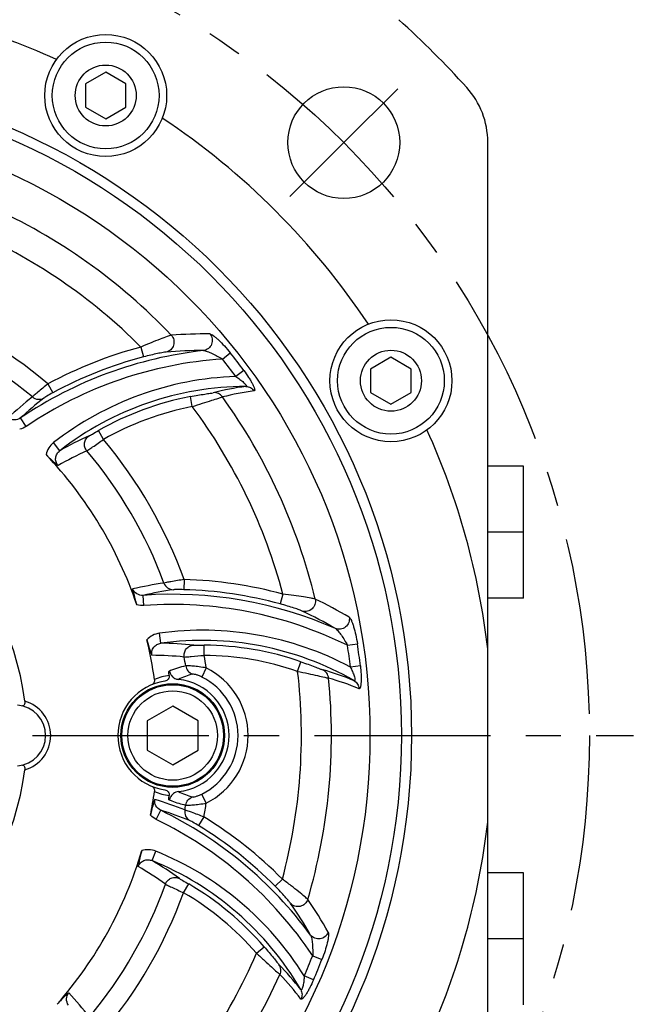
# Model space of a CAD drawing. Header units: millimetres. Extents: x 0 to 420, y 0 to 297.
# Tile 47 of 49: x 351 to 382, y 181 to 229. Entities that reach past the tile are written whole.
import ezdxf
from ezdxf.enums import TextEntityAlignment as Align

# ---------------------------------------------------------------- set-up
doc = ezdxf.new("R2010")
doc.units = ezdxf.units.MM
doc.header["$LTSCALE"] = 23.1
doc.linetypes.add('CENTER', pattern=[0.6, 0.375, -0.075, 0.075, -0.075])
doc.layers.get('0').update_dxf_attribs({"linetype": 'CONTINUOUS'})
for name, color, linetype in [('AXIS', 7, 'CONTINUOUS'), ('COMPONENTS', 7, 'CONTINUOUS'), ('DIMENSION', 7, 'CONTINUOUS')]:
    doc.layers.add(name, color=color, linetype=linetype)
doc.styles.get("Standard").update_dxf_attribs({"font": 'arial.ttf'})
doc.styles.add('TEXTSTYLE_4', font='gdt')
doc.dimstyles.new('DIMSTYLE_1', dxfattribs={"dimtxt": 3, "dimasz": 3, "dimexe": 0.18, "dimexo": 0.0625, "dimgap": 0.09, "dimtad": 1, "dimlfac": 2, "dimdsep": 46, "dimtxsty": 'STANDARD', "dimblk": '_FILLED', "dimblk1": '_FILLED', "dimblk2": '_FILLED', "dimcen": 0.09, "dimadec": 0, "dimazin": 0, "dimtp": 0.5, "dimtm": 0.5, "dimtfac": 1, "dimtofl": 0, "dimtmove": 0, "dimatfit": 3, "dimldrblk": '_FILLED', "dimfxl": 1, "dimtolj": 1, "dimarcsym": 0})
doc.dimstyles.new('DIMSTYLE_7', dxfattribs={"dimtxt": 3, "dimasz": 3, "dimexe": 0.18, "dimexo": 0.0625, "dimgap": 0.09, "dimtad": 1, "dimtih": 1, "dimtoh": 1, "dimlfac": 2, "dimdsep": 46, "dimtxsty": 'STANDARD', "dimblk": '_FILLED', "dimblk1": '_FILLED', "dimblk2": '_FILLED', "dimcen": 0.09, "dimadec": 0, "dimazin": 0, "dimtol": 1, "dimtp": 0.2, "dimtm": 0.2, "dimtfac": 1, "dimtofl": 0, "dimtmove": 0, "dimatfit": 3, "dimldrblk": '_FILLED', "dimfxl": 1, "dimtolj": 1, "dimarcsym": 0})

# ---------------------------------------------------------------- blocks, each defined once
blk = doc.blocks.new('_FILLED')
at = {"color": 0, "linetype": 'BYBLOCK'}
blk.add_solid([(0, 0), (-1, 0.2), (-1, -0.2)], dxfattribs=at)
blk = doc.blocks.new('*D7')
at = {"layer": 'DIMENSION', "color": 2, "linetype": 'CONTINUOUS'}
for p, q in [((353.394, 249.656), (389.395, 249.656)), ((387.395, 249.656), (387.395, 203.656)), ((387.395, 157.656), (387.395, 203.656)), ((368.587, 157.656), (389.395, 157.656))]:
    blk.add_line(p, q, dxfattribs=at)
at = {"layer": 'DIMENSION', "color": 2, "linetype": 'CONTINUOUS', "xscale": 3, "yscale": 3, "zscale": 3}
for p, rotation in [((387.395, 249.656), 90), ((387.395, 157.656), 270)]:
    blk.add_blockref('_FILLED', p, dxfattribs=dict(at, rotation=rotation))
at = {"layer": 'DIMENSION', "color": 2, "linetype": 'CONTINUOUS', "insert": (383.645, 203.656), "char_height": 3, "width": 6.99257, "attachment_point": 2, "rotation": 90, "line_spacing_factor": 0.9}
blk.add_mtext('184', dxfattribs=at)
blk = doc.blocks.new('*D16')
at = {"layer": 'DIMENSION', "color": 2, "linetype": 'CONTINUOUS'}
for p, q in [((296.826, 222.016), (271.29, 222.016)), ((303.489, 217.399), (296.826, 222.016)), ((296.826, 222.016), (296.826, 222.016))]:
    blk.add_line(p, q, dxfattribs=at)
at = {"layer": 'DIMENSION', "color": 2, "linetype": 'CONTINUOUS', "xscale": 3, "yscale": 3, "zscale": 3, "rotation": 325.2822590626}
blk.add_blockref('_FILLED', (303.489, 217.399), dxfattribs=at)
at = {"layer": 'DIMENSION', "color": 2, "linetype": 'CONTINUOUS', "style": 'TEXTSTYLE_4'}
for s, p in [('`', (288.783, 222.766)), ('n', (278.29, 222.766))]:
    blk.add_text(s, height=3, dxfattribs=at).set_placement(p, align=Align.RIGHT)
at = {"layer": 'DIMENSION', "color": 2, "linetype": 'CONTINUOUS'}
for s, p in [('165', (285.283, 222.766)), ('0.2', (294.604, 222.766))]:
    blk.add_text(s, height=3, dxfattribs=at).set_placement(p, align=Align.RIGHT)

msp = doc.modelspace()

# ---------------------------------------------------------------- linework, layer by layer
at = {"layer": 'AXIS', "color": 2, "linetype": 'CENTER'}
for p, q in [((366.56328, 223.0743), (369.21493, 225.72595)), ((366.56328, 223.0743), (363.91163, 220.42265)), ((337.39513, 193.90615), (380.81074, 193.90615))]:
    msp.add_line(p, q, dxfattribs=at)
msp.add_circle((337.39513, 193.90615), 41.25, dxfattribs=at)
at = {"layer": 'COMPONENTS', "color": 7, "linetype": 'CONTINUOUS'}
for p, q in [((354.84827, 226.54716), (353.84827, 225.96981)), ((355.84827, 225.96981), (354.84827, 226.54716)), ((353.84827, 225.96981), (353.84827, 224.81511)), ((355.84827, 224.81511), (355.84827, 225.96981)), ((353.84827, 224.81511), (354.84827, 224.23776)), ((354.84827, 224.23776), (355.84827, 224.81511)), ((373.64513, 164.7139), (373.64513, 223.0984)), ((368.88143, 212.514), (367.88143, 211.93665)), ((369.88143, 211.93665), (368.88143, 212.514)), ((367.88143, 211.93665), (367.88143, 210.78194)), ((369.88143, 210.78194), (369.88143, 211.93665)), ((367.88143, 210.78194), (368.88143, 210.20459)), ((368.88143, 210.20459), (369.88143, 210.78194)), ((375.39513, 207.15615), (373.64513, 207.15615)), ((375.39513, 200.65615), (375.39513, 207.15615)), ((375.39513, 203.90615), (373.64513, 203.90615)), ((375.39513, 200.65615), (373.64513, 200.65615)), ((358.14513, 195.34952), (356.89513, 194.62784)), ((359.39513, 194.62784), (358.14513, 195.34952)), ((356.89513, 194.62784), (356.89513, 193.18446)), ((359.39513, 193.18446), (359.39513, 194.62784)), ((356.89513, 193.18446), (358.14513, 192.46277)), ((358.14513, 192.46277), (359.39513, 193.18446)), ((375.39513, 187.15615), (373.64513, 187.15615)), ((375.39513, 180.65615), (375.39513, 187.15615)), ((375.39513, 183.90615), (373.64513, 183.90615))]:
    msp.add_line(p, q, dxfattribs=at)
at = {"layer": 'COMPONENTS', "color": 9, "linetype": 'CONTINUOUS'}
for p, q in [((356.5843, 213.0157), (356.71179, 212.5324)), ((360.59468, 212.42381), (360.97952, 212.73098)), ((361.64718, 211.86266), (361.25144, 211.56965)), ((352.00966, 211.20577), (352.24735, 210.76608)), ((359.1105, 210.08767), (359.01626, 210.57854)), ((350.9414, 209.11543), (350.66199, 209.52841)), ((354.73653, 208.47109), (354.48889, 208.90525)), ((352.59161, 207.9189), (352.28455, 208.31338)), ((358.7015, 201.5808), (358.68749, 201.08116)), ((356.73119, 200.30463), (356.6957, 200.802)), ((363.56821, 200.86091), (363.43697, 200.37862)), ((357.56204, 198.44331), (357.49336, 198.93846)), ((359.69569, 197.84905), (359.69831, 198.34887)), ((366.74536, 198.34314), (367.23223, 198.41674)), ((359.79636, 197.2298), (359.57474, 196.78372)), ((364.29195, 197.06207), (364.45577, 197.53429)), ((367.37627, 197.33092), (366.88705, 197.27503)), ((359.79636, 190.5825), (359.57474, 191.02858)), ((357.99005, 190.73553), (358.10483, 190.6872)), ((357.33989, 189.77937), (357.55784, 190.22784)), ((359.68431, 189.8994), (359.42236, 189.47371)), ((357.12877, 187.75199), (357.31686, 188.21514)), ((358.67943, 186.17052), (358.93161, 186.60207)), ((363.53907, 186.84261), (363.18426, 186.49055)), ((362.26642, 183.19084), (362.64441, 183.51789)), ((365.03167, 183.07357), (365.49011, 182.89388)), ((365.07194, 181.88151), (364.62032, 182.07773))]:
    msp.add_line(p, q, dxfattribs=at)
at = {"layer": 'COMPONENTS', "color": 7, "linetype": 'CONTINUOUS'}
for centre, radius in [((354.84827, 225.39246), 3), ((354.84827, 225.39246), 2.625), ((354.84827, 225.39246), 1.5), ((337.39513, 193.90615), 32.5), ((337.39513, 193.90615), 32), ((366.56328, 223.0743), 2.75), ((337.39513, 193.90615), 30.45592), ((368.88143, 211.3593), 3), ((368.88143, 211.3593), 2.625), ((368.88143, 211.3593), 1.5), ((358.14513, 193.90615), 2.55), ((358.14513, 193.90615), 2.5), ((358.14513, 193.90615), 2.2)]:
    msp.add_circle(centre, radius, dxfattribs=at)
for centre, radius, start, end in [((337.39513, 193.90615), 36.5, 65.676808, 83.290203), ((337.39513, 193.90615), 47.5, 42.150955, 47.849045), ((369.64513, 223.0984), 4, 0, 42.150955), ((337.39513, 193.90615), 36.5, 33.676808, 56.323192), ((337.39513, 193.90615), 36.5, 6.709797, 24.323192), ((337.39513, 193.90615), 13.57747, 7.12926, 172.870747), ((337.39513, 193.90615), 20.04408, 18.721004, 43.587664), ((337.39513, 193.90615), 20.04408, 7.899203, 13.587669), ((358.72094, 193.90615), 3.25, 102.985974, 103.765672), ((337.39513, 193.90615), 20.79347, 8.173332, 8.731814), ((358.14513, 193.90615), 2.77187, 275.937316, 84.062528), ((358.14513, 193.90615), 2.7, 98.165903, 261.834098), ((350.39513, 193.90615), 1.5, 274.411726, 85.588274), ((337.39513, 193.90615), 13.57746, 187.12926, 352.870747), ((337.39513, 193.90615), 20.04408, 348.721014, 352.100797), ((337.39513, 193.90615), 20.79347, 351.268185, 351.826669), ((358.72094, 193.90615), 3.25, 256.234327, 257.014025), ((358.41985, 190.67271), 0.43429, 164.205783, 171.186362), ((358.45302, 190.66337), 0.46876, 157.829305, 164.211122), ((337.39513, 193.90615), 36.5, 335.676808, 353.290203), ((337.39513, 193.90615), 20.04408, 318.721004, 343.587664)]:
    msp.add_arc(centre, radius, start, end, dxfattribs=at)
at = {"layer": 'COMPONENTS', "color": 9, "linetype": 'CONTINUOUS'}
for centre, radius, start, end in [((337.39513, 193.90615), 28.55856, 43.59561, 65.676457), ((337.39513, 193.90615), 27.08135, 44.880872, 66.692166), ((337.39513, 193.90615), 22.64645, 49.809236, 70.026685), ((337.39513, 193.90615), 21.66164, 50.261021, 70.264107), ((359.77605, 191.64993), 22.01477, 89.479519, 94.423918), ((361.87658, 192.95304), 20.01275, 96.356654, 124.081581), ((361.87658, 192.95304), 20.74894, 104.777294, 118.39441), ((359.58186, 191.58732), 21.25558, 89.787149, 94.750536), ((337.39513, 193.90615), 30.17612, 36.516692, 38.596528), ((361.87658, 192.95304), 19.51292, 93.764004, 124.081555), ((361.87658, 192.95304), 20.24911, 104.777293, 118.39441), ((337.39513, 193.90615), 29.68371, 36.517097, 38.593427), ((361.7974, 196.0922), 15.48708, 92.020852, 127.895278), ((361.7974, 196.0922), 14.98725, 90.204313, 127.896917), ((363.63108, 196.90272), 14.30169, 97.582332, 104.138061), ((363.93387, 197.22911), 13.74459, 97.448363, 104.063781), ((364.08212, 194.39337), 20.64704, 128.449706, 132.803481), ((364.15838, 194.9197), 19.88887, 128.391711, 132.733611), ((361.7974, 196.0922), 14.75089, 100.867623, 119.700275), ((337.39513, 193.90615), 28.55856, 13.59561, 35.676457), ((361.7974, 196.0922), 14.25106, 100.867622, 119.700275), ((337.39513, 193.90615), 27.08135, 14.880872, 36.692166), ((360.28966, 194.485), 15.48321, 113.815951, 119.814137), ((337.39513, 193.90615), 22.64645, 19.809236, 40.026685), ((360.07222, 194.0332), 15.17424, 113.899816, 119.91043), ((337.39513, 193.90615), 21.66164, 20.261021, 40.264107), ((358.12013, 180.84), 20.74894, 74.777294, 88.39441), ((360.75443, 180.95819), 20.67376, 98.450148, 102.798326), ((361.07956, 181.40229), 19.88887, 98.391711, 102.733611), ((358.12013, 180.84), 20.24911, 74.777293, 88.39441), ((358.12013, 180.84), 20.01275, 66.35666, 94.081581), ((355.64916, 180.76115), 22.01543, 59.479629, 64.423871), ((358.12013, 180.84), 19.51292, 63.764388, 94.081555), ((355.45007, 180.80478), 21.2554, 59.787126, 64.750549), ((359.62114, 183.59818), 15.48708, 62.020574, 97.895278), ((359.62114, 183.59818), 14.98725, 60.204313, 97.896917), ((357.5118, 182.96018), 15.48321, 83.815951, 89.814136), ((359.62114, 183.59818), 14.75089, 70.867623, 89.700275), ((337.39513, 193.90615), 29.68371, 6.517019, 8.593567), ((337.39513, 193.90615), 30.17612, 6.516692, 8.596528), ((357.09759, 182.67763), 15.17424, 83.899816, 89.91043), ((337.39513, 193.90615), 21.66164, 9.085483, 10.264107), ((337.39513, 193.90615), 22.64645, 8.43934, 10.026685), ((359.62114, 183.59818), 14.25106, 70.867622, 89.700275), ((358.14513, 193.90615), 3.71123, 296.418852, 63.581152), ((358.38394, 193.97549), 2.91532, 98.016219, 112.91072), ((360.10884, 193.36855), 3.69685, 105.537031, 116.976683), ((358.14513, 193.90615), 3.21313, 296.41877, 63.58123), ((337.39513, 193.90615), 27.08135, 344.880872, 6.692166), ((337.39513, 193.90615), 28.55856, 343.59561, 5.676457), ((361.61441, 183.38328), 14.30168, 67.582331, 74.138061), ((362.03983, 183.51454), 13.74459, 67.448363, 74.063781), ((350.39513, 193.90615), 1.75, 285.659945, 74.34008), ((358.3838, 193.83632), 2.91481, 247.087988, 261.985094), ((360.10886, 194.44378), 3.69689, 243.023373, 254.462902), ((351.15089, 171.01321), 20.67379, 68.450148, 72.798319), ((337.39513, 193.90615), 21.66164, 350.261021, 350.914517), ((337.39513, 193.90615), 22.64645, 349.809236, 351.56066), ((348.81043, 172.22803), 20.01275, 36.356604, 64.081581), ((351.65452, 171.23527), 19.88887, 68.391711, 72.733611), ((348.81043, 172.22803), 20.74894, 44.777294, 58.39441), ((348.81043, 172.22803), 19.51292, 33.763918, 64.081555), ((348.81043, 172.22803), 20.24911, 44.777293, 58.39441), ((351.48944, 173.86618), 15.48708, 32.021313, 67.895278), ((348.8437, 174.33073), 15.17424, 53.899816, 59.91043), ((349.34369, 174.36832), 15.48321, 53.815951, 59.814136), ((351.48944, 173.86618), 14.98725, 30.204313, 67.896917), ((337.39513, 193.90615), 21.66164, 320.261021, 340.264107), ((351.48944, 173.86618), 14.75089, 40.867623, 59.700275), ((337.39513, 193.90615), 22.64645, 319.809236, 340.026685), ((351.48944, 173.86618), 14.25106, 40.867622, 59.700275), ((346.47901, 173.5316), 21.25715, 29.787347, 34.750414), ((346.63638, 173.39865), 22.00913, 29.478597, 34.424323), ((337.39513, 193.90615), 27.08135, 314.880872, 336.692166), ((353.1082, 172.68343), 14.30169, 37.582332, 44.13806), ((337.39513, 193.90615), 29.68371, 336.517228, 338.593404), ((337.39513, 193.90615), 30.17612, 336.516692, 338.596528), ((337.39513, 193.90615), 28.55856, 313.59561, 335.676457), ((353.54226, 172.5844), 13.74459, 37.448363, 44.063781), ((337.86149, 167.20239), 20.6738, 38.450148, 42.798318)]:
    msp.add_arc(centre, radius, start, end, dxfattribs=at)
for points, knots in [([(359.97608, 213.66372), (360.03264, 213.59552), (360.10987, 213.42463), (360.08106, 213.14838), (359.91882, 212.92428), (359.74729, 212.85289), (359.66089, 212.84274)], [0, 0, 0, 0, 0.25119267, 0.50342514, 0.75334288, 1, 1, 1, 1]), ([(359.97603, 213.66378), (360.00055, 213.66357), (360.06096, 213.63589), (360.15586, 213.57452), (360.27335, 213.48077), (360.4577, 213.31543), (360.69973, 213.06639), (360.88617, 212.84801), (360.97952, 212.73098)], [0, 0, 0, 0, 0.05318095, 0.13776049, 0.24793467, 0.37753395, 0.67530399, 1, 1, 1, 1]), ([(358.07794, 213.5991), (358.01127, 213.5812), (357.82862, 213.51626), (357.49533, 213.39443), (357.06276, 213.22155), (356.7488, 213.08806), (356.5843, 213.0157)], [0, 0, 0, 0, 0.1290844, 0.36200954, 0.66392412, 1, 1, 1, 1]), ([(358.07787, 213.59904), (358.13617, 213.53476), (358.22001, 213.37193), (358.20835, 213.10081), (358.06608, 212.87098), (357.90495, 212.78747), (357.82153, 212.76988)], [0, 0, 0, 0, 0.25129322, 0.50329721, 0.7531041, 1, 1, 1, 1]), ([(357.82153, 212.76988), (357.77042, 212.76564), (357.63141, 212.74071), (357.38188, 212.69332), (357.0625, 212.62159), (356.83201, 212.56411), (356.71179, 212.5324)], [0, 0, 0, 0, 0.13548937, 0.37238418, 0.67149985, 1, 1, 1, 1]), ([(359.66091, 212.84276), (359.68784, 212.8442), (359.75084, 212.83134), (359.89304, 212.78719), (360.09359, 212.70074), (360.3432, 212.57382), (360.51088, 212.47609), (360.59468, 212.42381)], [0, 0, 0, 0, 0.07855326, 0.18399587, 0.43519162, 0.71226519, 1, 1, 1, 1]), ([(361.64718, 211.86266), (361.72932, 211.75179), (361.84522, 211.585), (361.98269, 211.36177), (362.06739, 211.20917), (362.1239, 211.0915), (362.15593, 211.0089), (362.17122, 210.95935), (362.17899, 210.91887), (362.17959, 210.88808), (362.17134, 210.86485), (362.1582, 210.85851), (362.15212, 210.85772)], [0, 0, 0, 0, 0.35610538, 0.52362468, 0.67639147, 0.80638572, 0.86009725, 0.9048566, 0.94011087, 0.96598915, 0.98417818, 1, 1, 1, 1]), ([(352.00966, 211.20577), (351.84036, 211.07013), (351.61326, 210.88489), (351.36045, 210.66763), (351.27218, 210.59148), (351.24322, 210.56319)], [0, 0, 0, 0, 0.65063952, 0.87859557, 1, 1, 1, 1]), ([(361.25144, 211.56965), (361.28534, 211.54677), (361.3523, 211.50036), (361.44996, 211.4286), (361.54292, 211.3556), (361.62843, 211.28282), (361.70026, 211.21358), (361.74837, 211.15876), (361.76901, 211.12038), (361.77468, 211.098), (361.76281, 211.08147), (361.75052, 211.07979), (361.74407, 211.07935)], [0, 0, 0, 0, 0.16410702, 0.32692031, 0.48621994, 0.63847825, 0.77681193, 0.88782821, 0.92685709, 0.95366191, 0.97404585, 1, 1, 1, 1]), ([(352.24735, 210.76608), (352.15026, 210.7136), (352.01935, 210.6411), (351.8742, 210.55249), (351.82297, 210.52116), (351.80671, 210.50827)], [0, 0, 0, 0, 0.64834186, 0.87807729, 1, 1, 1, 1]), ([(359.01626, 210.57854), (359.13897, 210.6021), (359.37413, 210.64523), (359.6993, 210.69832), (359.95013, 210.73937), (360.08932, 210.759), (360.13776, 210.7712)], [0, 0, 0, 0, 0.32940413, 0.63029123, 0.86832367, 1, 1, 1, 1]), ([(360.5939, 210.56171), (360.54393, 210.63307), (360.40447, 210.75128), (360.22361, 210.78048), (360.13776, 210.7712)], [0, 0, 0, 0, 0.50218271, 1, 1, 1, 1]), ([(361.74403, 211.07935), (361.82349, 211.07923), (361.98554, 211.03809), (362.10784, 210.92452), (362.15212, 210.85772)], [0, 0, 0, 0, 0.4978642, 1, 1, 1, 1]), ([(351.24322, 210.56319), (351.31921, 210.49919), (351.51353, 210.41506), (351.72108, 210.45968), (351.80671, 210.50827)], [0, 0, 0, 0, 0.50228165, 1, 1, 1, 1]), ([(359.1105, 210.08767), (359.2778, 210.14464), (359.5953, 210.25), (360.02926, 210.38542), (360.35617, 210.48671), (360.53354, 210.53872), (360.5939, 210.56171)], [0, 0, 0, 0, 0.34044218, 0.64439127, 0.87556909, 1, 1, 1, 1]), ([(350.66199, 209.52841), (350.57389, 209.46825), (350.35572, 209.3979), (350.13635, 209.47482), (350.05272, 209.5419)], [0, 0, 0, 0, 0.49878524, 1, 1, 1, 1]), ([(354.03754, 208.64977), (354.05738, 208.65852), (354.11093, 208.68916), (354.26142, 208.77401), (354.39218, 208.85009), (354.48889, 208.90525)], [0, 0, 0, 0, 0.12542749, 0.35604249, 1, 1, 1, 1]), ([(352.2849, 208.31363), (352.19205, 208.24135), (352.02997, 208.06352), (351.93847, 207.84077), (351.91346, 207.72581)], [0, 0, 0, 0, 0.50003456, 1, 1, 1, 1]), ([(353.92458, 207.90635), (353.8793, 207.96081), (353.81115, 208.09048), (353.79785, 208.30802), (353.87457, 208.51109), (353.97833, 208.61279), (354.03754, 208.64977)], [0, 0, 0, 0, 0.25153371, 0.50259074, 0.75208484, 1, 1, 1, 1]), ([(353.92455, 207.90633), (353.95846, 207.92742), (354.05249, 207.99335), (354.32313, 208.18152), (354.56007, 208.34839), (354.73653, 208.47109)], [0, 0, 0, 0, 0.12112312, 0.34811028, 1, 1, 1, 1]), ([(352.50567, 207.18631), (352.45987, 207.23776), (352.39013, 207.36239), (352.37458, 207.57388), (352.44436, 207.77251), (352.53769, 207.87731), (352.59161, 207.91891)], [0, 0, 0, 0, 0.25135094, 0.50205929, 0.75151229, 1, 1, 1, 1]), ([(358.7015, 201.5808), (358.48705, 201.54798), (358.19777, 201.5011), (357.8702, 201.43935), (357.75567, 201.41754), (357.71645, 201.40752)], [0, 0, 0, 0, 0.65063952, 0.87859557, 1, 1, 1, 1]), ([(356.6957, 200.802), (356.5893, 200.79394), (356.36513, 200.84212), (356.21363, 201.0185), (356.17475, 201.11843)], [0, 0, 0, 0, 0.49878489, 1, 1, 1, 1]), ([(357.71645, 201.40752), (357.75025, 201.3141), (357.87648, 201.14408), (358.07854, 201.07895), (358.17698, 201.07821)], [0, 0, 0, 0, 0.50228165, 1, 1, 1, 1]), ([(358.68749, 201.08116), (358.57717, 201.08426), (358.42755, 201.08693), (358.25755, 201.08277), (358.19751, 201.08125), (358.17698, 201.07821)], [0, 0, 0, 0, 0.64834186, 0.87807729, 1, 1, 1, 1]), ([(365.15344, 200.61934), (365.08676, 200.63717), (364.89611, 200.67225), (364.54655, 200.7334), (364.08549, 200.79996), (363.74685, 200.84133), (363.56821, 200.86091)], [0, 0, 0, 0, 0.1290844, 0.36200954, 0.66392412, 1, 1, 1, 1]), ([(365.15335, 200.61932), (365.1717, 200.5345), (365.16289, 200.35157), (365.01724, 200.1226), (364.77912, 199.9947), (364.59782, 200.00294), (364.51677, 200.02942)], [0, 0, 0, 0, 0.25129322, 0.50329721, 0.7531041, 1, 1, 1, 1]), ([(364.51677, 200.02942), (364.47039, 200.0513), (364.33754, 200.09922), (364.09775, 200.18294), (363.78529, 200.28051), (363.55694, 200.34598), (363.43697, 200.37862)], [0, 0, 0, 0, 0.13548937, 0.37238418, 0.67149985, 1, 1, 1, 1]), ([(366.82959, 199.72623), (366.84447, 199.63889), (366.82592, 199.45228), (366.66283, 199.22744), (366.41028, 199.11448), (366.22604, 199.13843), (366.14613, 199.17284)], [0, 0, 0, 0, 0.25119267, 0.50342514, 0.75334288, 1, 1, 1, 1]), ([(366.82958, 199.72631), (366.8507, 199.71386), (366.88919, 199.65969), (366.94068, 199.5591), (366.99555, 199.41916), (367.07254, 199.1838), (367.15763, 198.84711), (367.2099, 198.56476), (367.23223, 198.41674)], [0, 0, 0, 0, 0.05318057, 0.13775943, 0.24793326, 0.37753252, 0.67530306, 1, 1, 1, 1]), ([(366.14616, 199.17284), (366.1702, 199.16063), (366.21834, 199.11799), (366.31941, 199.00865), (366.44986, 198.83351), (366.60258, 198.59879), (366.69892, 198.43031), (366.74536, 198.34313)], [0, 0, 0, 0, 0.07855324, 0.18399582, 0.43519155, 0.71226514, 1, 1, 1, 1]), ([(357.49379, 198.93851), (357.37723, 198.92234), (357.14796, 198.84937), (356.95734, 198.70222), (356.8782, 198.61516)], [0, 0, 0, 0, 0.50003459, 1, 1, 1, 1]), ([(357.12132, 197.85183), (357.10738, 197.91929), (357.1093, 198.06209), (357.20158, 198.25303), (357.36133, 198.39015), (357.49455, 198.43425), (357.56204, 198.44331)], [0, 0, 0, 0, 0.25135106, 0.50205945, 0.75151238, 1, 1, 1, 1]), ([(358.71015, 197.76595), (358.69817, 197.83576), (358.70399, 197.98213), (358.80124, 198.17717), (358.96921, 198.31467), (359.10993, 198.35087), (359.17969, 198.35329)], [0, 0, 0, 0, 0.25153371, 0.50259074, 0.75208484, 1, 1, 1, 1]), ([(359.17969, 198.35329), (359.20125, 198.35095), (359.26295, 198.35071), (359.4357, 198.34894), (359.58697, 198.34946), (359.69831, 198.34887)], [0, 0, 0, 0, 0.12542749, 0.35604249, 1, 1, 1, 1]), ([(358.71011, 197.76595), (358.75003, 197.76726), (358.86443, 197.77735), (359.19289, 197.80498), (359.48152, 197.83102), (359.69569, 197.84905)], [0, 0, 0, 0, 0.12112312, 0.34811028, 1, 1, 1, 1]), ([(358.785, 197.32669), (358.64993, 197.29847), (358.44826, 197.24724), (358.18446, 197.15828), (358.05514, 197.10389), (357.99005, 197.07677)], [0, 0, 0, 0, 0.49598503, 0.74654333, 1, 1, 1, 1]), ([(359.79636, 197.2298), (359.68168, 197.25158), (359.46385, 197.28691), (359.16728, 197.31887), (358.96023, 197.33159), (358.8415, 197.33142), (358.80023, 197.32953), (358.785, 197.32669)], [0, 0, 0, 0, 0.34395119, 0.64977394, 0.87886465, 0.9543402, 1, 1, 1, 1]), ([(358.785, 197.32669), (358.79933, 197.23792), (358.87714, 197.06537), (359.03394, 196.95881), (359.1186, 196.93031)], [0, 0, 0, 0, 0.50166431, 1, 1, 1, 1]), ([(364.45577, 197.53429), (364.57382, 197.49334), (364.79905, 197.41312), (365.10719, 197.29651), (365.34494, 197.20664), (365.4753, 197.15405), (365.52335, 197.1404)], [0, 0, 0, 0, 0.32940413, 0.63029123, 0.86832367, 1, 1, 1, 1]), ([(366.88705, 197.27503), (366.90497, 197.23827), (366.93975, 197.16459), (366.98845, 197.05362), (367.03245, 196.94392), (367.07011, 196.83813), (367.0977, 196.74226), (367.11196, 196.67073), (367.11064, 196.62717), (367.10437, 196.60495), (367.08582, 196.59657), (367.07434, 196.60126), (367.06853, 196.60411)], [0, 0, 0, 0, 0.16410703, 0.32692035, 0.48622, 0.63847832, 0.77681199, 0.88782825, 0.92685711, 0.95366191, 0.97404584, 1, 1, 1, 1]), ([(367.37627, 197.33092), (367.39197, 197.19383), (367.40895, 196.99143), (367.41639, 196.72938), (367.41344, 196.55487), (367.40355, 196.42471), (367.38999, 196.33717), (367.37845, 196.28661), (367.36494, 196.24767), (367.35006, 196.2207), (367.33131, 196.20471), (367.31675, 196.20578), (367.3111, 196.20814)], [0, 0, 0, 0, 0.35610538, 0.52362468, 0.67639147, 0.80638572, 0.86009725, 0.9048566, 0.94011087, 0.96598915, 0.98417818, 1, 1, 1, 1]), ([(359.57474, 196.78372), (359.52382, 196.80902), (359.42639, 196.85239), (359.29099, 196.90131), (359.1914, 196.92392), (359.13591, 196.93515), (359.1186, 196.93031)], [0, 0, 0, 0, 0.35365757, 0.66433045, 0.88817975, 1, 1, 1, 1]), ([(364.29195, 197.06207), (364.46532, 197.02776), (364.79296, 196.96025), (365.23649, 196.86055), (365.57025, 196.78481), (365.74987, 196.74117), (365.81364, 196.7309)], [0, 0, 0, 0, 0.34044218, 0.64439127, 0.87556909, 1, 1, 1, 1]), ([(365.81364, 196.7309), (365.80604, 196.81768), (365.74437, 196.98979), (365.60234, 197.10551), (365.52335, 197.1404)], [0, 0, 0, 0, 0.50218271, 1, 1, 1, 1]), ([(367.0685, 196.60412), (367.13726, 196.56429), (367.25702, 196.44763), (367.30615, 196.28814), (367.3111, 196.20814)], [0, 0, 0, 0, 0.49786411, 1, 1, 1, 1]), ([(358.78504, 190.4856), (358.79937, 190.57437), (358.87716, 190.74692), (359.03395, 190.85348), (359.1186, 190.88198)], [0, 0, 0, 0, 0.50166502, 1, 1, 1, 1]), ([(359.1186, 190.88199), (359.13591, 190.87714), (359.1914, 190.88837), (359.29099, 190.91099), (359.42639, 190.95991), (359.52382, 191.00328), (359.57474, 191.02858)], [0, 0, 0, 0, 0.11181844, 0.33567004, 0.6463422, 1, 1, 1, 1]), ([(357.55783, 190.22784), (357.46166, 190.27406), (357.29162, 190.42787), (357.2486, 190.65637), (357.2649, 190.76236)], [0, 0, 0, 0, 0.49878475, 1, 1, 1, 1]), ([(358.10483, 190.6872), (358.21476, 190.64167), (358.44038, 190.56837), (358.6698, 190.50968), (358.785, 190.4856)], [0, 0, 0, 0, 0.50273551, 1, 1, 1, 1]), ([(358.785, 190.4856), (358.80023, 190.48277), (358.8415, 190.48088), (358.96023, 190.48071), (359.16728, 190.49343), (359.46385, 190.52538), (359.68168, 190.56072), (359.79636, 190.5825)], [0, 0, 0, 0, 0.04565879, 0.12113374, 0.35022605, 0.6560486, 1, 1, 1, 1]), ([(358.74459, 190.24187), (358.72716, 190.14406), (358.75146, 189.9337), (358.89389, 189.77627), (358.97877, 189.72641)], [0, 0, 0, 0, 0.50228165, 1, 1, 1, 1]), ([(359.68431, 189.8994), (359.48218, 189.9782), (359.20822, 190.08225), (358.89366, 190.19256), (358.78357, 190.23093), (358.74459, 190.24187)], [0, 0, 0, 0, 0.65063952, 0.87859557, 1, 1, 1, 1]), ([(359.42236, 189.47371), (359.32837, 189.53155), (359.20013, 189.60867), (359.05082, 189.69007), (358.99807, 189.71877), (358.97877, 189.72641)], [0, 0, 0, 0, 0.64834186, 0.87807729, 1, 1, 1, 1]), ([(357.31725, 188.21497), (357.20823, 188.25924), (356.97319, 188.31068), (356.73454, 188.27856), (356.62247, 188.24274)], [0, 0, 0, 0, 0.50003456, 1, 1, 1, 1]), ([(356.45135, 187.46011), (356.47301, 187.5255), (356.54607, 187.64821), (356.72145, 187.76743), (356.92837, 187.80631), (357.06579, 187.77789), (357.12877, 187.75199)], [0, 0, 0, 0, 0.25135095, 0.50205929, 0.75151228, 1, 1, 1, 1]), ([(357.78435, 186.59134), (357.81957, 186.57252), (357.92368, 186.52405), (358.22196, 186.38375), (358.48495, 186.26199), (358.67943, 186.17052)], [0, 0, 0, 0, 0.12112312, 0.34811028, 1, 1, 1, 1]), ([(357.78438, 186.59132), (357.8089, 186.65777), (357.88713, 186.78162), (358.06888, 186.90191), (358.2831, 186.937), (358.42305, 186.89799), (358.48468, 186.86521)], [0, 0, 0, 0, 0.25153371, 0.50259074, 0.75208484, 1, 1, 1, 1]), ([(358.48468, 186.8652), (358.50218, 186.85239), (358.5555, 186.82134), (358.70422, 186.73344), (358.83548, 186.65824), (358.93161, 186.60207)], [0, 0, 0, 0, 0.12542749, 0.35604249, 1, 1, 1, 1]), ([(364.79113, 185.84079), (364.7423, 185.88957), (364.59473, 186.01527), (364.32258, 186.243), (363.95657, 186.53118), (363.68398, 186.73633), (363.53907, 186.84261)], [0, 0, 0, 0, 0.1290844, 0.36200954, 0.66392412, 1, 1, 1, 1]), ([(363.94479, 185.64823), (363.91557, 185.69037), (363.82448, 185.79829), (363.65867, 185.9907), (363.43686, 186.23142), (363.27184, 186.40229), (363.18426, 186.49055)], [0, 0, 0, 0, 0.13548937, 0.37238418, 0.67149985, 1, 1, 1, 1]), ([(364.79104, 185.84081), (364.76452, 185.75818), (364.66542, 185.60416), (364.4248, 185.4787), (364.15463, 185.48699), (364.00175, 185.58478), (363.9448, 185.64823)], [0, 0, 0, 0, 0.25129322, 0.50329721, 0.7531041, 1, 1, 1, 1]), ([(365.79616, 184.22925), (365.76537, 184.14617), (365.656, 183.99384), (365.40235, 183.88067), (365.12715, 183.90912), (364.97957, 184.02198), (364.92757, 184.09173)], [0, 0, 0, 0, 0.25119267, 0.50342514, 0.75334288, 1, 1, 1, 1]), ([(364.9276, 184.09172), (364.94232, 184.06912), (364.96268, 184.00813), (364.99554, 183.8629), (365.02095, 183.646), (365.03584, 183.36637), (365.03504, 183.17229), (365.03166, 183.07358)], [0, 0, 0, 0, 0.0785532, 0.18399571, 0.43519136, 0.71226492, 1, 1, 1, 1]), ([(365.7962, 184.2293), (365.80827, 184.20796), (365.8145, 184.1418), (365.8088, 184.02893), (365.78635, 183.88031), (365.73534, 183.63799), (365.64068, 183.30387), (365.54478, 183.03323), (365.49011, 182.89388)], [0, 0, 0, 0, 0.05318391, 0.13776889, 0.24794567, 0.37754479, 0.67531051, 1, 1, 1, 1]), ([(362.26642, 183.19084), (362.39941, 183.07445), (362.6494, 182.85216), (362.98366, 182.54405), (363.23483, 182.31158), (363.36856, 182.18398), (363.41866, 182.1432)], [0, 0, 0, 0, 0.34044218, 0.64439127, 0.87556909, 1, 1, 1, 1]), ([(362.64441, 183.51789), (362.72616, 183.4234), (362.8811, 183.24131), (363.08965, 182.98626), (363.25062, 182.78955), (363.33722, 182.67882), (363.37201, 182.64298)], [0, 0, 0, 0, 0.32940413, 0.63029123, 0.86832367, 1, 1, 1, 1]), ([(363.41866, 182.1432), (363.45547, 182.22215), (363.48811, 182.40204), (363.42297, 182.57327), (363.37201, 182.64298)], [0, 0, 0, 0, 0.50218271, 1, 1, 1, 1]), ([(364.62032, 182.07773), (364.61746, 182.03693), (364.61074, 181.95573), (364.59743, 181.83527), (364.58069, 181.71827), (364.56041, 181.60783), (364.53637, 181.51101), (364.51295, 181.44193), (364.49003, 181.40486), (364.47348, 181.38876), (364.45323, 181.39077), (364.44563, 181.40058), (364.44203, 181.40595)], [0, 0, 0, 0, 0.164107, 0.32692028, 0.48621989, 0.63847819, 0.77681186, 0.88782816, 0.92685707, 0.95366191, 0.97404586, 1, 1, 1, 1]), ([(365.07194, 181.88151), (365.017, 181.75494), (364.9305, 181.57117), (364.80592, 181.3405), (364.71611, 181.19085), (364.64246, 181.08308), (364.58695, 181.01404), (364.55168, 180.97602), (364.52051, 180.94905), (364.49414, 180.93314), (364.4699, 180.92867), (364.45783, 180.93688), (364.45411, 180.94175)], [0, 0, 0, 0, 0.35610538, 0.52362468, 0.67639147, 0.80638572, 0.86009725, 0.9048566, 0.94011087, 0.96598915, 0.98417818, 1, 1, 1, 1]), ([(353.01739, 180.63929), (352.95721, 180.7274), (352.88686, 180.94562), (352.96385, 181.16502), (353.03096, 181.24866)], [0, 0, 0, 0, 0.49878488, 1, 1, 1, 1]), ([(364.442, 181.40599), (364.48163, 181.33711), (364.52703, 181.17621), (364.48983, 181.0135), (364.45411, 180.94175)], [0, 0, 0, 0, 0.4978643, 1, 1, 1, 1])]:
    msp.add_open_spline(points, degree=3, knots=knots, dxfattribs=at)
for points in [[(350.94174, 209.11493), (350.84394, 209.04875), (350.73321, 208.99841), (350.61874, 208.9694)], [(356.73123, 200.30404), (356.61344, 200.29562), (356.49238, 200.30738), (356.37874, 200.3395)], [(357.33963, 189.77883), (357.23341, 189.83044), (357.13444, 189.90116), (357.05209, 189.9858)]]:
    msp.add_open_spline(points, degree=3, dxfattribs=at)
at = {"layer": 'COMPONENTS', "color": 7, "linetype": 'CONTINUOUS'}
for points, knots in [([(351.91342, 207.72586), (351.96591, 207.67072), (352.15408, 207.48093), (352.35655, 207.30578), (352.50565, 207.18632)], [0, 0, 0, 0, 0.2849286, 1, 1, 1, 1]), ([(356.17478, 201.11833), (356.18578, 201.06201), (356.23914, 200.79895), (356.31095, 200.53949), (356.37869, 200.33961)], [0, 0, 0, 0, 0.21376836, 1, 1, 1, 1]), ([(356.87819, 198.61522), (356.89608, 198.54122), (356.96414, 198.28278), (357.05192, 198.02986), (357.12131, 197.85185)], [0, 0, 0, 0, 0.28492872, 1, 1, 1, 1]), ([(357.97739, 196.86232), (357.98195, 196.83054), (357.97838, 196.76382), (357.93459, 196.67332), (357.85876, 196.60588), (357.79434, 196.58347), (357.76162, 196.57877)], [0, 0, 0, 0, 0.24496279, 0.49463037, 0.74783396, 1, 1, 1, 1]), ([(358.10178, 196.83575), (358.14275, 196.78764), (358.24448, 196.70666), (358.36895, 196.66969), (358.43186, 196.66315)], [0, 0, 0, 0, 0.49979651, 1, 1, 1, 1]), ([(357.24902, 196.66082), (357.25647, 196.60708), (357.234, 196.49133), (357.1451, 196.41471), (357.09507, 196.39359)], [0, 0, 0, 0, 0.4998021, 1, 1, 1, 1]), ([(350.86692, 195.59655), (350.87118, 195.56261), (350.87373, 195.49911), (350.85484, 195.41615), (350.80751, 195.36186), (350.76581, 195.35973), (350.74893, 195.36383)], [0, 0, 0, 0, 0.33888839, 0.62424161, 0.82789519, 1, 1, 1, 1]), ([(350.74892, 192.44847), (350.7658, 192.45257), (350.80747, 192.45044), (350.85479, 192.39621), (350.8737, 192.31331), (350.8712, 192.24986), (350.86694, 192.21594)], [0, 0, 0, 0, 0.17214555, 0.37581361, 0.66111914, 1, 1, 1, 1]), ([(357.09507, 191.4187), (357.1451, 191.39759), (357.234, 191.32097), (357.25647, 191.20522), (357.24902, 191.15148)], [0, 0, 0, 0, 0.50019801, 1, 1, 1, 1]), ([(357.76162, 191.23352), (357.79465, 191.22878), (357.85961, 191.20605), (357.93533, 191.13799), (357.97849, 191.0476), (357.98191, 190.98149), (357.97739, 190.94998)], [0, 0, 0, 0, 0.25456565, 0.50968913, 0.75712164, 1, 1, 1, 1]), ([(358.43185, 191.14915), (358.34311, 191.13992), (358.16702, 191.07286), (358.05253, 190.92289), (358.01892, 190.84027)], [0, 0, 0, 0, 0.50002686, 1, 1, 1, 1]), ([(357.26488, 190.76225), (357.24624, 190.70798), (357.16092, 190.45349), (357.09338, 190.19288), (357.05211, 189.9859)], [0, 0, 0, 0, 0.21376827, 1, 1, 1, 1]), ([(356.62249, 188.24279), (356.60098, 188.16977), (356.5307, 187.91191), (356.48026, 187.64899), (356.45135, 187.46013)], [0, 0, 0, 0, 0.28492861, 1, 1, 1, 1]), ([(353.03089, 181.24858), (352.98761, 181.2109), (352.78648, 181.03316), (352.59768, 180.84123), (352.45845, 180.68263)], [0, 0, 0, 0, 0.21376845, 1, 1, 1, 1])]:
    msp.add_open_spline(points, degree=3, knots=knots, dxfattribs=at)
for points in [[(357.99068, 197.07304), (357.99601, 197.03849), (358.00575, 197.00442), (358.01892, 196.97203)], [(358.01892, 196.97203), (358.03895, 196.92279), (358.06731, 196.87623), (358.10178, 196.83575)]]:
    msp.add_open_spline(points, degree=3, dxfattribs=at)

# ---------------------------------------------------------------- dimensions: what is measured, and where the dimension line sits
at = {"layer": 'DIMENSION', "color": 2, "linetype": 'CONTINUOUS'}
dim = msp.add_linear_dim(base=(387.39513, 249.65615), p1=(368.58738, 157.65615), p2=(353.39391, 249.65615), angle=90, dimstyle='DIMSTYLE_1', dxfattribs=at)
dim.commit()
dim.dimension.update_dxf_attribs({"geometry": '*D7', "text_midpoint": (386.71172, 200.53048), "dimtype": 160})
dim = msp.add_diameter_dim_2p(p1=(303.48896, 217.39943), p2=(371.30129, 170.41287), dimstyle='DIMSTYLE_7', dxfattribs=at)
dim.commit()
dim.dimension.update_dxf_attribs({"geometry": '*D16', "text_midpoint": (279.53633, 224.26639), "dimtype": 163})

doc.saveas('drawing.dxf')
